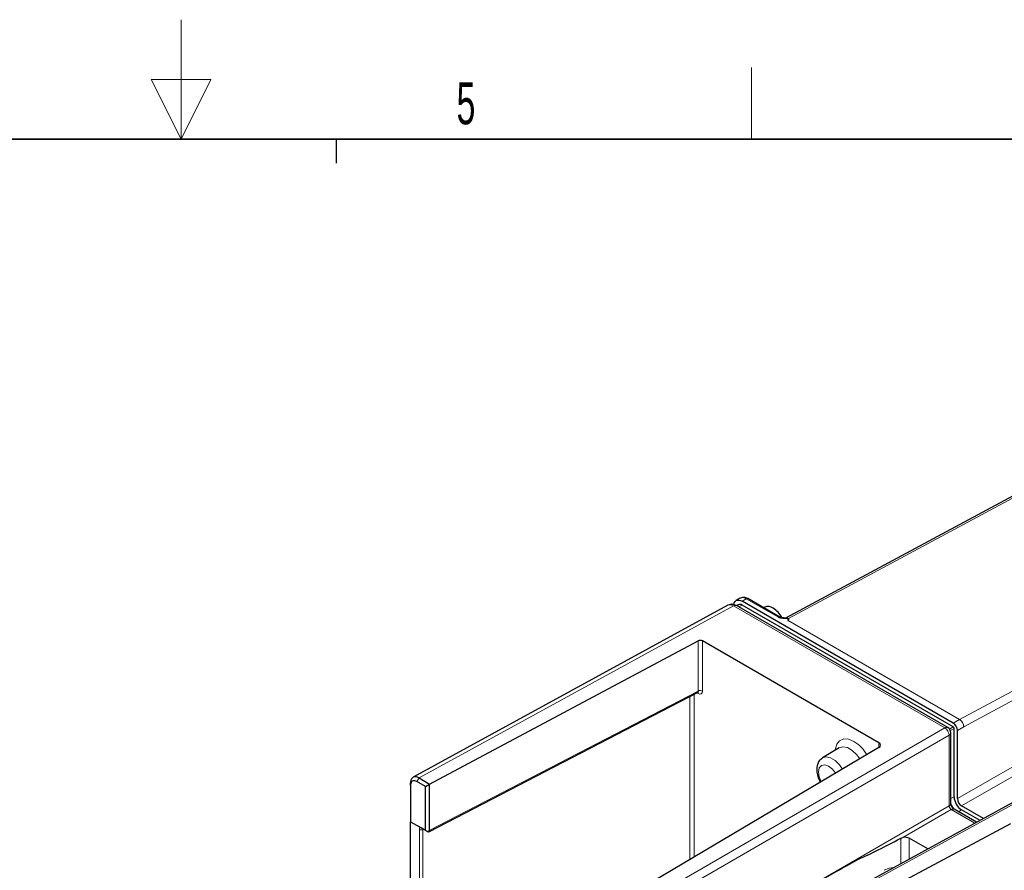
# Paper-space layout 'Blatt4' of a CAD drawing. Header units: millimetres. Extents: x 5 to 418, y 2 to 292.
# Tile 71 of 77: x 203 to 286, y 221 to 292. Entities that reach past the tile are written whole.
import ezdxf

# ---------------------------------------------------------------- set-up
doc = ezdxf.new("R2010")
doc.units = ezdxf.units.MM
doc.layers.add('SLD-0', color=7, linetype='Continuous')
doc.styles.add('SLDTEXTSTYLE0', font='TXT', dxfattribs={"width": 0.605})

psp = doc.layouts.new('Blatt4')

# ---------------------------------------------------------------- linework, layer by layer
at = {"color": 7, "linetype": 'Continuous', "lineweight": 25}
for p, q in [((302.623, 261.207), (267.608, 242.406)), ((263.823, 244.07), (263.469, 243.866)), ((267.132, 242.484), (264.447, 244.033)), ((262.771, 243.474), (236.425, 229.07)), ((281.194, 233.231), (263.507, 243.441)), ((263.669, 243.52), (263.52, 243.434)), ((281.647, 233.612), (263.969, 243.817)), ((281.647, 233.285), (263.969, 243.49)), ((265.874, 243.323), (265.767, 243.272)), ((237.806, 228.509), (260.305, 240.495)), ((275.42, 231.965), (260.654, 240.49)), ((237.797, 224.538), (260.252, 236.178)), ((281.445, 226.878), (281.445, 232.798)), ((281.717, 227.447), (281.717, 233.162)), ((282, 227.283), (282, 232.999)), ((275.429, 231.568), (254.246, 219.018)), ((272.109, 231.545), (270.701, 230.691)), ((236.215, 228.407), (236.215, 228.611)), ((236.215, 228.407), (236.215, 225.345)), ((237.452, 228.305), (236.745, 228.713)), ((236.922, 229.019), (237.806, 228.509)), ((237.452, 228.305), (237.806, 228.509)), ((237.806, 224.653), (237.806, 228.509)), ((237.452, 224.631), (237.452, 228.305)), ((289.18, 228.344), (264.605, 214.932)), ((283.61, 225.304), (281.725, 226.393)), ((284.182, 225.616), (282.354, 226.671)), ((283.891, 225.457), (282.354, 226.344)), ((236.215, 225.345), (237.452, 224.631)), ((236.215, 225.345), (237.017, 224.882)), ((236.215, 137.931), (236.215, 225.345)), ((236.215, 225.345), (236.215, 225.345)), ((264.146, 213.303), (286.468, 225.195)), ((237.237, 224.755), (237.591, 224.551)), ((237.452, 224.631), (237.521, 224.591)), ((237.6, 224.545), (237.589, 224.552)), ((277.276, 223.976), (277.421, 224.027)), ((279.519, 223.071), (277.973, 223.963))]:
    psp.add_line(p, q, dxfattribs=at)
at = {"color": 7, "linetype": 'Continuous', "lineweight": 18}
for p, q in [((302.872, 261.182), (267.852, 242.378)), ((282.18, 233.919), (317.368, 252.814)), ((317.709, 252.195), (282.524, 233.302)), ((282, 227.283), (317.709, 247.898)), ((318.063, 247.285), (282.354, 226.671)), ((264.322, 244.021), (263.969, 243.817)), ((267.007, 242.471), (264.322, 244.021)), ((263.262, 243.419), (236.922, 229.019)), ((280.949, 233.209), (263.262, 243.419)), ((263.969, 243.49), (263.696, 243.332)), ((282.174, 233.916), (267.811, 242.208)), ((267.82, 242.21), (282.18, 233.919)), ((260.305, 236.293), (260.305, 240.495)), ((260.654, 240.49), (260.654, 236.29)), ((237.827, 224.641), (260.305, 236.293)), ((259.598, 222.189), (259.598, 235.839)), ((259.947, 236.02), (259.947, 222.395)), ((260.3, 236.086), (260.194, 236.148)), ((281.647, 233.612), (282.174, 233.916)), ((282.524, 233.302), (282, 232.999)), ((257.07, 219.399), (280.949, 233.209)), ((281.303, 232.596), (257.504, 218.833)), ((281.303, 226.677), (281.303, 232.596)), ((281.647, 233.285), (281.338, 233.107)), ((281.717, 233.162), (281.408, 232.984)), ((275.42, 231.562), (275.42, 231.965)), ((236.745, 228.713), (236.922, 229.019)), ((289.425, 228.316), (264.853, 214.906)), ((281.717, 227.447), (281.445, 227.289)), ((268.445, 219.254), (281.303, 226.677)), ((281.48, 226.371), (277.421, 224.027)), ((283.465, 225.225), (281.48, 226.371)), ((282.354, 226.344), (282.081, 226.187)), ((236.961, 197.745), (236.961, 224.706)), ((237.285, 224.727), (237.24, 224.704)), ((237.24, 224.704), (237.24, 197.743)), ((237.589, 224.552), (237.521, 224.591)), ((237.806, 224.653), (237.827, 224.641)), ((277.276, 221.847), (277.276, 223.976)), ((277.973, 223.963), (277.973, 222.228))]:
    psp.add_line(p, q, dxfattribs=at)
at = {"color": 7, "linetype": 'Continuous', "lineweight": 25, "flags": 128}
psp.add_lwpolyline([(263.272, 243.542), (263.275, 243.56), (263.316, 243.69), (263.381, 243.793), (263.469, 243.866), (263.576, 243.906), (263.698, 243.911), (263.831, 243.881), (263.969, 243.817)], dxfattribs=at)
at = {"color": 7, "linetype": 'Continuous', "lineweight": 18, "flags": 128}
for points in [[(271.761, 231.333), (271.769, 231.409), (271.896, 231.836), (272.14, 232.133), (272.481, 232.278), (272.892, 232.257), (273.338, 232.074)], [(273.82, 230.614), (273.577, 230.955), (273.193, 231.328), (272.788, 231.562), (272.405, 231.632), (272.109, 231.545)], [(271.793, 229.413), (271.543, 229.74), (271.217, 230.004), (270.89, 230.117), (270.614, 230.063), (270.429, 229.851), (270.364, 229.511), (270.429, 229.097), (270.595, 228.704)], [(270.698, 230.689), (270.99, 230.776), (271.366, 230.708), (271.763, 230.479), (272.138, 230.113), (272.386, 229.765)]]:
    psp.add_lwpolyline(points, dxfattribs=at)
at = {"color": 7, "linetype": 'Continuous', "lineweight": 18}
for centre, radius, start, end in [((264.03, 243.612), 0.503, 54.38457, 114.30535), ((264.396, 243.919), 0.126, 65.70064, 125.60916), ((263.404, 243.215), 0.248, 65.43548, 124.84096), ((267.08, 242.373), 0.123, 64.51451, 126.45669), ((260.163, 236.096), 0.138, 355.86805, 39.3737), ((260.477, 235.948), 0.386, 62.67826, 116.45563), ((282.32, 233.661), 0.294, 118.45354, 119.83148), ((281.091, 233.005), 0.248, 65.43548, 124.84096), ((280.553, 232.571), 0.751, 1.92962, 58.12757), ((281.197, 232.821), 0.248, 295.20214, 354.57852), ((271.619, 229.327), 3.24, 30.38684, 57.95757), ((281.197, 226.901), 0.248, 295.20214, 354.57852), ((281.622, 226.167), 0.248, 65.42159, 124.79138), ((237.103, 224.98), 0.309, 242.678, 296.45585), ((237.658, 224.675), 0.141, 240.77864, 282.63399), ((237.616, 224.767), 0.246, 317.54367, 329.15889)]:
    psp.add_arc(centre, radius, start, end, dxfattribs=at)
at = {"color": 7, "linetype": 'Continuous', "lineweight": 25}
for centre, radius, start, end in [((263.793, 243.245), 0.302, 54.37995, 114.30914), ((266.145, 242.684), 0.694, 52.51178, 112.92604), ((265.396, 241.398), 2.179, 28.43081, 57.47514), ((281.233, 232.964), 0.768, 2.60491, 57.39454), ((280.945, 232.798), 0.5, 0, 60.00269), ((281.564, 233.155), 0.154, 2.60212, 57.39726), ((282.875, 227.38), 1.53, 199.96536, 219.79753), ((283.099, 227.51), 1.383, 182.60618, 237.39382), ((282.768, 227.318), 0.768, 182.60596, 237.39447)]:
    psp.add_arc(centre, radius, start, end, dxfattribs=at)
at = {"color": 7, "linetype": 'Continuous', "lineweight": 18}
for centre, major_axis, ratio, start_param, end_param in [((263.257, 242.6), (-0.49, 0.872), 0.577329, 5.504668, 6.276474), ((267.858, 241.972), (-0.256, 0.43), 0.567246, 5.490639, 6.262349), ((260.123, 236.393), (-0.135, 0.211), 0.575417, 3.089477, 3.900778), ((260.3, 236.495), (-0.25, 0.433), 0.576986, 2.356618, 3.926729), ((282.171, 233.506), (-0.247, 0.435), 0.582397, 3.931513, 5.50231), ((282.171, 233.506), (-0.24, 0.439), 0.592294, 3.940551, 5.511347), ((281.475, 226.572), (-0.125, 0.217), 0.544987, 0.78558, 2.356172), ((237.279, 224.522), (-0.225, 0.39), 0.576986, 0.182732, 0.785137), ((237.421, 224.604), (-0.133, 0.212), 0.575855, 0.51633, 0.764342), ((237.654, 224.745), (-0.151, 0.203), 0.452256, 3.068619, 3.87992), ((275.805, 218.803), (1.561, 2.564), 0.592292, 0.381404, 0.772931)]:
    psp.add_ellipse(centre, major_axis=major_axis, ratio=ratio, start_param=start_param, end_param=end_param, dxfattribs=at)
at = {"color": 7, "linetype": 'Continuous', "lineweight": 25}
for centre, major_axis, ratio, start_param, end_param in [((260.477, 240.39), (0.25, -0.003), 0.569487, 0.79193, 2.336547), ((275.067, 231.766), (0.5, -0.006), 0.569487, 5.530499, 7.075116), ((237.573, 224.561), (0.463, -0.267), 0.000068, 2.382739, 3.001489), ((237.515, 224.825), (0.26, -0.257), 0.50197, 5.190124, 5.81075), ((237.515, 224.825), (0.26, -0.257), 0.50197, 0.209023, 0.459224), ((277.942, 224.532), (4.482, 2.387), 0.035491, 3.493526, 4.544408), ((277.62, 223.765), (0.5, -0.006), 0.568982, 0.792338, 1.987709), ((268.619, 219.15), (14.645, 8.249), 0.010453, 1.205942, 1.576777)]:
    psp.add_ellipse(centre, major_axis=major_axis, ratio=ratio, start_param=start_param, end_param=end_param, dxfattribs=at)
for points, knots in [([(264.447, 244.033), (264.39, 244.062), (264.251, 244.13), (264.028, 244.158), (263.888, 244.095), (263.826, 244.067)], [0, 0, 0, 0, 0.284773, 0.683782, 1, 1, 1, 1]), ([(263.507, 243.441), (263.432, 243.477), (263.274, 243.552), (263.015, 243.572), (262.858, 243.507), (262.787, 243.477)], [0, 0, 0, 0, 0.331826, 0.69386, 1, 1, 1, 1]), ([(267.62, 242.407), (267.617, 242.407), (267.522, 242.406), (267.375, 242.408), (267.214, 242.445), (267.13, 242.482), (267.109, 242.499), (267.099, 242.507)], [0, 0, 0, 0, 0.012561, 0.454425, 0.678681, 0.846788, 1, 1, 1, 1]), ([(267.852, 242.378), (267.852, 242.377), (267.856, 242.363), (267.86, 242.35), (267.865, 242.337)], [0, 0, 0, 0, 0.043094, 1, 1, 1, 1]), ([(267.811, 242.208), (267.812, 242.208), (267.815, 242.208), (267.817, 242.209), (267.82, 242.21)], [0, 0, 0, 0, 0.28173, 1, 1, 1, 1]), ([(267.865, 242.337), (267.866, 242.324), (267.868, 242.299), (267.856, 242.267), (267.846, 242.244), (267.839, 242.229), (267.832, 242.219), (267.827, 242.213), (267.822, 242.21), (267.82, 242.21), (267.82, 242.21)], [0, 0, 0, 0, 0.3005185, 0.5605879, 0.732872, 0.8406008, 0.9075679, 0.9749302, 0.9929727, 1, 1, 1, 1]), ([(260.251, 236.175), (260.268, 236.179), (260.288, 236.185), (260.282, 236.186), (260.281, 236.187)], [0, 0, 0, 0, 0.8732645, 1, 1, 1, 1]), ([(270.698, 230.686), (270.601, 230.611), (270.408, 230.46), (270.253, 230.113), (270.198, 229.716), (270.26, 229.266), (270.377, 228.894), (270.497, 228.706), (270.525, 228.662)], [0, 0, 0, 0, 0.174622, 0.347359, 0.529153, 0.728815, 0.93769, 1, 1, 1, 1]), ([(236.745, 228.713), (236.689, 228.74), (236.573, 228.794), (236.416, 228.785), (236.293, 228.703), (236.225, 228.568), (236.218, 228.454), (236.215, 228.407)], [0, 0, 0, 0, 0.2023497, 0.4173906, 0.6319904, 0.8464298, 1, 1, 1, 1]), ([(281.725, 226.393), (281.712, 226.401), (281.686, 226.417), (281.625, 226.474), (281.562, 226.554), (281.503, 226.655), (281.464, 226.755), (281.446, 226.836), (281.445, 226.865), (281.445, 226.878)], [0, 0, 0, 0, 0.131366, 0.267005, 0.416202, 0.577642, 0.74337, 0.88298, 1, 1, 1, 1]), ([(237.591, 224.551), (237.594, 224.549), (237.6, 224.545), (237.604, 224.543), (237.605, 224.543), (237.605, 224.542), (237.605, 224.542), (237.606, 224.542), (237.607, 224.541), (237.609, 224.54), (237.613, 224.538), (237.624, 224.533), (237.646, 224.523), (237.689, 224.514), (237.744, 224.515), (237.779, 224.532), (237.794, 224.539)], [0, 0, 0, 0, 0.056865, 0.117091, 0.154081, 0.164153, 0.167978, 0.169989, 0.172799, 0.182778, 0.200502, 0.238212, 0.327297, 0.510456, 0.794031, 1, 1, 1, 1]), ([(237.797, 224.601), (237.79, 224.583), (237.775, 224.566), (237.737, 224.543), (237.713, 224.537), (237.689, 224.537)], [0, 0, 0, 0, 0.5, 0.5, 1, 1, 1, 1])]:
    psp.add_open_spline(points, degree=3, knots=knots, dxfattribs=at)
at = {"color": 7, "linetype": 'Continuous', "lineweight": 18}
for points, knots in [([(267.552, 242.361), (267.492, 242.362), (267.364, 242.365), (267.169, 242.396), (267.061, 242.446), (267.007, 242.471)], [0, 0, 0, 0, 0.301411, 0.64986, 1, 1, 1, 1]), ([(267.62, 242.406), (267.635, 242.407), (267.679, 242.408), (267.736, 242.399), (267.785, 242.385), (267.814, 242.372), (267.841, 242.357), (267.856, 242.344), (267.865, 242.337)], [0, 0, 0, 0, 0.168657, 0.501124, 0.637027, 0.757222, 0.863901, 1, 1, 1, 1]), ([(267.811, 242.208), (267.812, 242.235), (267.813, 242.277), (267.815, 242.325), (267.801, 242.346), (267.787, 242.354), (267.767, 242.359), (267.727, 242.363), (267.666, 242.362), (267.602, 242.361), (267.564, 242.361), (267.552, 242.361)], [0, 0, 0, 0, 0.288485, 0.443743, 0.487173, 0.521206, 0.561668, 0.613735, 0.766314, 0.927978, 1, 1, 1, 1])]:
    psp.add_open_spline(points, degree=3, knots=knots, dxfattribs=at)
at = {"color": 7, "linetype": 'Continuous', "lineweight": 25}
for points in [[(236.269, 228.892), (236.233, 228.814), (236.215, 228.718), (236.215, 228.611)], [(236.422, 229.069), (236.357, 229.031), (236.304, 228.971), (236.269, 228.892)], [(236.651, 229.113), (236.566, 229.122), (236.488, 229.107), (236.422, 229.069)], [(236.922, 229.019), (236.829, 229.073), (236.737, 229.105), (236.651, 229.113)], [(237.017, 224.882), (237.046, 224.865), (237.081, 224.845), (237.115, 224.825)]]:
    psp.add_open_spline(points, degree=3, dxfattribs=at)
at = {"layer": 'SLD-0', "lineweight": 18}
for p, q in [((217, 292.5), (217, 282.5)), ((264.75, 282.5), (264.75, 288.5)), ((219.5, 287.5), (214.5, 287.5)), ((214.5, 287.5), (217, 282.5)), ((217, 282.5), (219.5, 287.5))]:
    psp.add_line(p, q, dxfattribs=at)
at = {"layer": 'SLD-0', "lineweight": 35}
psp.add_line((408, 282.5), (26, 282.5), dxfattribs=at)
at = {"layer": 'SLD-0'}
psp.add_line((230, 280.5), (230, 282.5), dxfattribs=at)
psp.add_line((230, 280.5), (230, 282.5), dxfattribs=at)

# ---------------------------------------------------------------- texts
at = {"layer": 'SLD-0', "insert": (240.853, 287.243), "char_height": 3.5, "attachment_point": 2, "style": 'SLDTEXTSTYLE0'}
psp.add_mtext('5', dxfattribs=at)

doc.saveas('drawing.dxf')
